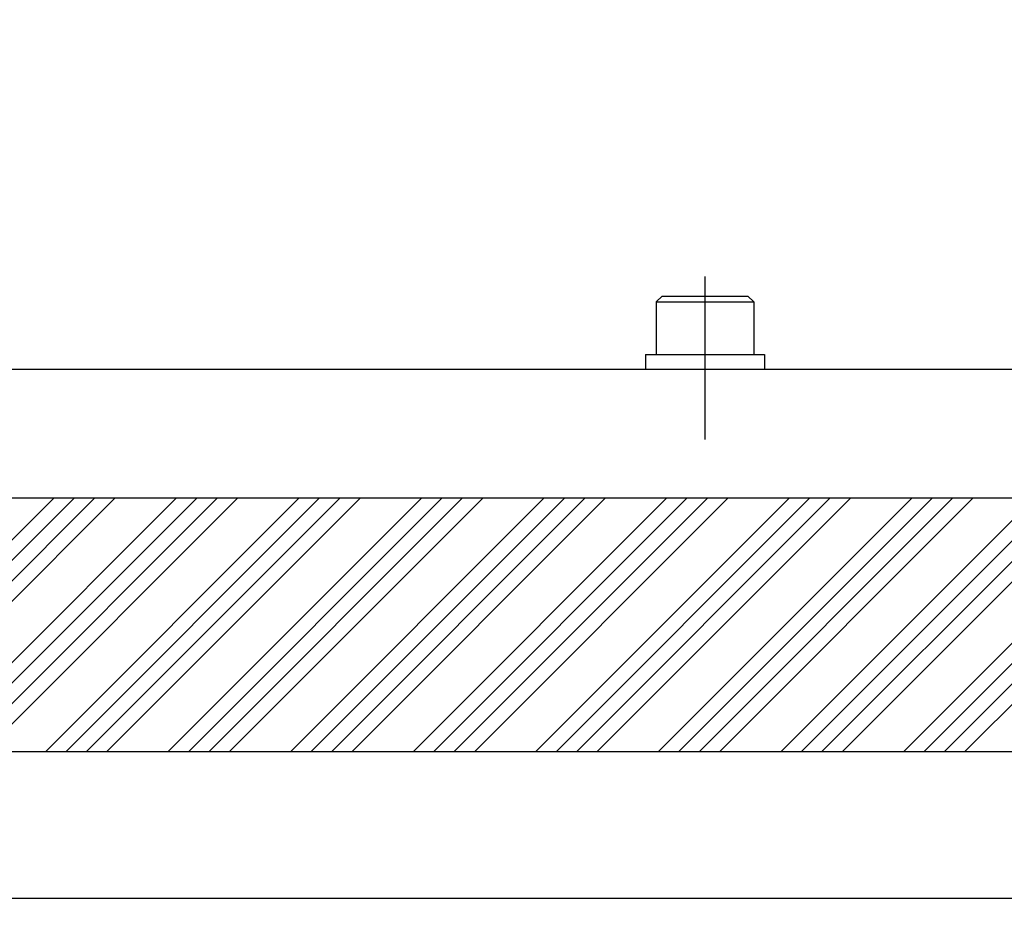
# Model space of a CAD drawing. Extents: x 0 to 1108, y 0 to 800.
# Tile 3 of 15: x 201 to 302, y 288 to 379. Entities that reach past the tile are written whole.
import ezdxf

# ---------------------------------------------------------------- set-up
doc = ezdxf.new("R2010")
doc.units = 0
doc.linetypes.add('CENTER', pattern=[50.8, 31.75, -6.35, 6.35, -6.35])
doc.layers.get('0').update_dxf_attribs({"linetype": 'CONTINUOUS'})
doc.layers.get('DEFPOINTS').update_dxf_attribs({"linetype": 'CONTINUOUS'})
for name, color, linetype in [('BODY', 130, 'CONTINUOUS'), ('BOLT', 162, 'CONTINUOUS'), ('PAD', 254, 'CONTINUOUS'), ('フレーム', 151, 'CONTINUOUS')]:
    doc.layers.add(name, color=color, linetype=linetype)
doc.styles.add('MX_DIMTXSTY_3', font='txt.sh', dxfattribs={"width": 1.05, "bigfont": 'extfont'})
doc.styles.add('MX_DIMTXSTY_5', font='txt.sh', dxfattribs={"width": 1.25, "bigfont": 'extfont'})
doc.styles.add('MX_NOTE_STANDARD', font='txt.sh', dxfattribs={"bigfont": 'extfont'})
doc.dimstyles.new('MXDIMSTYLE', dxfattribs={"dimtxt": 2.5, "dimasz": 2.5, "dimexe": 1, "dimexo": 1, "dimgap": 1.6, "dimtad": 1, "dimdsep": 46, "dimtxsty": 'MX_NOTE_STANDARD', "dimblk1": 'OPEN30', "dimblk2": 'OPEN30', "dimsah": 1, "dimcen": 2.5, "dimadec": 0, "dimazin": 0, "dimtfac": 1, "dimtmove": 0, "dimatfit": 3, "dimldrblk": 'OPEN30', "dimfxl": 1, "dimtzin": 0, "dimarcsym": 0})

# ---------------------------------------------------------------- blocks, each defined once
blk = doc.blocks.new('_OPEN30')
at = {"color": 0, "linetype": 'ByBlock', "lineweight": -2}
for p, q in [((-1, 0.267949), (0, 0)), ((0, 0), (-1, -0.267949)), ((0, 0), (-1, 0))]:
    blk.add_line(p, q, dxfattribs=at)
blk = doc.blocks.new('*D4')
at = {"color": 22, "linetype": 'CONTINUOUS'}
for p, q in [((146.391163, 302.335358), (146.391163, 288.234083)), ((496.391163, 302.335358), (496.391163, 288.234083)), ((496.391163, 289.234083), (146.391163, 289.234083))]:
    blk.add_line(p, q, dxfattribs=at)
at = {"layer": 'DEFPOINTS', "color": 0, "linetype": 'CONTINUOUS'}
for p in [(146.391163, 304.335358), (496.391163, 304.335358), (146.391163, 289.234083)]:
    blk.add_point(p, dxfattribs=at)
at = {"color": 22, "linetype": 'CONTINUOUS', "xscale": 2.77, "yscale": 2.77, "zscale": 2.77, "rotation": 180}
blk.add_blockref('_OPEN30', (146.391163, 289.234083), dxfattribs=at)
at = {"color": 22, "linetype": 'CONTINUOUS', "xscale": 2.77, "yscale": 2.77, "zscale": 2.77}
blk.add_blockref('_OPEN30', (496.391163, 289.234083), dxfattribs=at)
at = {"color": 22, "linetype": 'CONTINUOUS', "insert": (321.391163, 293.334083), "char_height": 5, "attachment_point": 5, "line_spacing_factor": 0.72, "style": 'MX_DIMTXSTY_3'}
blk.add_mtext('\\A1;350', dxfattribs=at)
blk = doc.blocks.new('*D20')
at = {"color": 22, "linetype": 'CONTINUOUS'}
for p, q in [((256.891162, 477.035358), (101.554248, 477.035358)), ((102.554248, 304.335358), (102.554248, 477.035358)), ((144.391162, 304.335358), (101.554248, 304.335358))]:
    blk.add_line(p, q, dxfattribs=at)
at = {"layer": 'DEFPOINTS', "color": 0, "linetype": 'CONTINUOUS'}
for p in [(102.554248, 477.035358), (258.891162, 477.035358), (146.391162, 304.335358)]:
    blk.add_point(p, dxfattribs=at)
at = {"color": 22, "linetype": 'CONTINUOUS', "xscale": 2.77, "yscale": 2.77, "zscale": 2.77}
for p, rotation in [((102.554248, 477.035358), 90), ((102.554248, 304.335358), 270)]:
    blk.add_blockref('_OPEN30', p, dxfattribs=dict(at, rotation=rotation))
at = {"color": 22, "linetype": 'CONTINUOUS', "insert": (98.454248, 390.685357), "char_height": 5, "attachment_point": 5, "rotation": 90, "line_spacing_factor": 0.72, "style": 'MX_DIMTXSTY_5'}
blk.add_mtext('\\A1;(173)', dxfattribs=at)

msp = doc.modelspace()

# ---------------------------------------------------------------- hatches: boundary and pattern name
at = {"layer": 'PAD', "linetype": 'CONTINUOUS'}
h = msp.add_hatch(dxfattribs=at)
h.set_pattern_fill('ANSI34', color=255, scale=0.46667, style=0)
h.paths.add_polyline_path([(496.391, 330.335), (146.391, 330.335), (146.391, 304.335), (496.391, 304.335)])

# ---------------------------------------------------------------- linework, layer by layer
at = {"layer": 'BODY', "color": 140, "linetype": 'CENTER'}
msp.add_line((271.391, 336.335), (271.391, 353.035), dxfattribs=at)
at = {"layer": 'BODY', "color": 130, "linetype": 'CONTINUOUS'}
for p, q in [((144.925, 343.535), (497.857, 343.535)), ((142.727, 330.335), (500.049, 330.335))]:
    msp.add_line(p, q, dxfattribs=at)
at = {"layer": 'BOLT', "color": 162, "linetype": 'CONTINUOUS'}
for p, q in [((266.991, 351.035), (266.391, 350.435)), ((266.991, 351.035), (275.791, 351.035)), ((275.791, 351.035), (276.391, 350.435)), ((266.391, 350.435), (276.391, 350.435)), ((266.391, 350.435), (266.391, 345.035)), ((276.391, 350.435), (276.391, 345.035)), ((265.291, 345.035), (265.291, 343.535)), ((265.291, 345.035), (277.491, 345.035)), ((266.391, 345.035), (276.391, 345.035)), ((277.491, 345.035), (277.491, 343.535)), ((265.291, 343.535), (277.491, 343.535))]:
    msp.add_line(p, q, dxfattribs=at)
at = {"layer": 'PAD', "color": 254, "linetype": 'CONTINUOUS'}
msp.add_line((146.391, 304.335), (496.391, 304.335), dxfattribs=at)

# ---------------------------------------------------------------- dimensions: what is measured, and where the dimension line sits
at = {"layer": 'フレーム', "color": 22, "linetype": 'CONTINUOUS'}
dim = msp.add_linear_dim(base=(102.554, 477.035), p1=(146.391, 304.335), p2=(258.891, 477.035), angle=90, text='\\A1;(173)', dimstyle='MXDIMSTYLE', override={"dimtxt": 5, "dimasz": 2.77, "dimexo": 2, "dimtxsty": 'MX_DIMTXSTY_5'}, dxfattribs=at)
dim.commit()
dim.dimension.update_dxf_attribs({"geometry": '*D20', "text_midpoint": (102.554, 390.685), "dimtype": 128})
dim = msp.add_linear_dim(base=(146.391, 289.234), p1=(496.391, 304.335), p2=(146.391, 304.335), text='\\A1;<>', dimstyle='MXDIMSTYLE', override={"dimtxt": 5, "dimasz": 2.77, "dimexo": 2, "dimtxsty": 'MX_DIMTXSTY_3', "dimtzin": 8}, dxfattribs=at)
dim.commit()
dim.dimension.update_dxf_attribs({"geometry": '*D4', "text_midpoint": (321.391, 289.234), "dimtype": 128})

doc.saveas('drawing.dxf')
